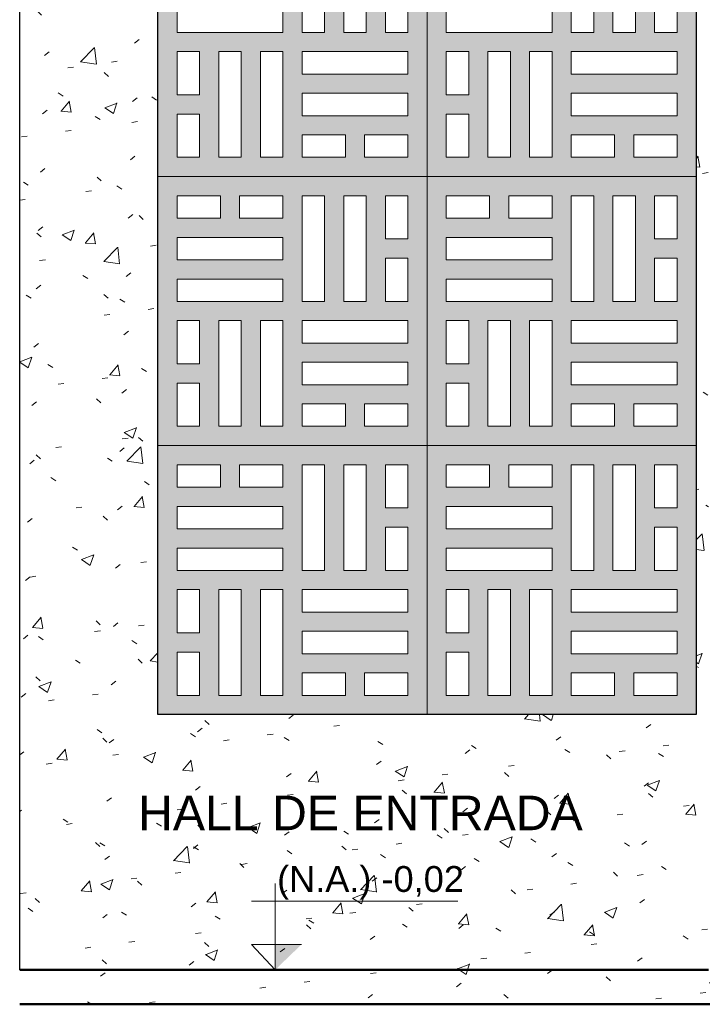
# Model space of a CAD drawing. Header units: metres. Extents: x 0.1 to 25.2, y -18.2 to 9.4.
# Tile 6 of 10: x 20.3 to 21.3, y -0.1 to 1.4. Entities that reach past the tile are written whole.
import ezdxf

# ---------------------------------------------------------------- set-up
doc = ezdxf.new("R2010")
doc.units = ezdxf.units.M
doc.layers.add('A-DETL', color=7, linetype='Continuous', lineweight=5, true_color=0x00a600)
for name, color, linetype, lineweight in [('A-FLOR', 7, 'Continuous', 5), ('A-FLOR-PATT', 7, 'Continuous', 5), ('A-WALL-PATT', 7, 'Continuous', 5), ('G-ANNO-DIMS', 7, 'Continuous', 9), ('G-ANNO-TEXT', 7, 'Continuous', 9), ('I-WALL', 7, 'Continuous', 5), ('Q-CASE', 7, 'Continuous', 5)]:
    doc.layers.add(name, color=color, linetype=linetype, lineweight=lineweight)
doc.styles.add('Arial_2', font='arial.ttf', dxfattribs={"height": 0.05})
doc.styles.add('Arial_3', font='arial.ttf', dxfattribs={"height": 0.0375})

# ---------------------------------------------------------------- blocks, each defined once
blk = doc.blocks.new('COBOGÓ-TACO-CHINÊS9 - COBOGÓ-TACO-CHINÊS-1851104-1b')
at = {"layer": 'Q-CASE', "true_color": 0xd2d2d2}
h = blk.add_hatch(color=254, dxfattribs=at)
h.paths.add_polyline_path([(15.295, 0.35), (15.295, 0.74), (14.905, 0.74), (14.905, 0.35), (15.2672, 0.35)])
h.paths.add_polyline_path([(15.2672, 0.3779), (15.2045, 0.3779), (15.2045, 0.4104), (15.2672, 0.4104)])
h.paths.add_polyline_path([(15.0536, 0.3779), (15.0536, 0.5311), (15.0861, 0.5311), (15.0861, 0.3779)])
h.paths.add_polyline_path([(15.1766, 0.3779), (15.114, 0.3779), (15.114, 0.4104), (15.1766, 0.4104), (15.1766, 0.3864)])
h.paths.add_polyline_path([(15.0258, 0.3779), (14.9933, 0.3779), (14.9933, 0.5311), (15.0258, 0.5311)])
h.paths.add_polyline_path([(14.9329, 0.3779), (14.9329, 0.4405), (14.9654, 0.4405), (14.9654, 0.3779)])
h.paths.add_polyline_path([(15.114, 0.4382), (15.114, 0.4707), (15.2672, 0.4707), (15.2672, 0.4382), (15.1465, 0.4382)])
h.paths.add_polyline_path([(14.9329, 0.4684), (14.9329, 0.5311), (14.9654, 0.5311), (14.9654, 0.4684), (14.9415, 0.4684)])
h.paths.add_polyline_path([(15.2672, 0.4986), (15.114, 0.4986), (15.114, 0.5311), (15.2672, 0.5311)])
h.paths.add_polyline_path([(15.0198, 0.5589), (14.9329, 0.5589), (14.9329, 0.5914), (15.0861, 0.5914), (15.0861, 0.5589), (15.0258, 0.5589)])
h.paths.add_polyline_path([(15.2548, 0.5589), (15.2347, 0.5589), (15.2347, 0.6216), (15.2672, 0.6216), (15.2672, 0.5589), (15.2629, 0.5589)])
h.paths.add_polyline_path([(15.1743, 0.5589), (15.1743, 0.7121), (15.2068, 0.7121), (15.2068, 0.5589)])
h.paths.add_polyline_path([(15.114, 0.5589), (15.114, 0.7121), (15.1465, 0.7121), (15.1465, 0.5589)])
h.paths.add_polyline_path([(14.9329, 0.6193), (14.9329, 0.6518), (15.0861, 0.6518), (15.0861, 0.6193), (15.0198, 0.6193)])
h.paths.add_polyline_path([(15.2548, 0.6495), (15.2347, 0.6495), (15.2347, 0.7121), (15.2672, 0.7121), (15.2672, 0.6495)])
h.paths.add_polyline_path([(14.9611, 0.6796), (14.9329, 0.6796), (14.9329, 0.7121), (14.9956, 0.7121), (14.9956, 0.6796)])
h.paths.add_polyline_path([(15.0583, 0.6796), (15.0234, 0.6796), (15.0234, 0.7121), (15.0861, 0.7121), (15.0861, 0.6796)])
at = {"layer": 'Q-CASE'}
for p, q in [((15.295, 0.74), (14.905, 0.74)), ((14.905, 0.74), (14.905, 0.35)), ((14.9329, 0.7121), (14.9956, 0.7121)), ((14.9329, 0.6796), (14.9329, 0.7121)), ((14.9956, 0.7121), (14.9956, 0.6796)), ((15.0234, 0.7121), (15.0861, 0.7121)), ((15.0234, 0.6796), (15.0234, 0.7121)), ((15.0861, 0.7121), (15.0861, 0.6796)), ((15.114, 0.7121), (15.1465, 0.7121)), ((15.114, 0.5589), (15.114, 0.7121)), ((15.1465, 0.7121), (15.1465, 0.5589)), ((15.1743, 0.7121), (15.2068, 0.7121)), ((15.1743, 0.5589), (15.1743, 0.7121)), ((15.2068, 0.7121), (15.2068, 0.5589)), ((15.2347, 0.6495), (15.2347, 0.7121)), ((15.2347, 0.7121), (15.2672, 0.7121)), ((15.2672, 0.7121), (15.2672, 0.6495)), ((14.9956, 0.6796), (14.9329, 0.6796)), ((15.0861, 0.6796), (15.0234, 0.6796)), ((14.9329, 0.6518), (15.0861, 0.6518)), ((14.9329, 0.6193), (14.9329, 0.6518)), ((15.0861, 0.6518), (15.0861, 0.6193)), ((15.2672, 0.6495), (15.2347, 0.6495)), ((15.0861, 0.6193), (14.9329, 0.6193)), ((15.2347, 0.6216), (15.2672, 0.6216)), ((15.2347, 0.5589), (15.2347, 0.6216)), ((15.2672, 0.6216), (15.2672, 0.5589)), ((14.9329, 0.5914), (15.0861, 0.5914)), ((14.9329, 0.5589), (14.9329, 0.5914)), ((15.0861, 0.5914), (15.0861, 0.5589)), ((15.0861, 0.5589), (14.9329, 0.5589)), ((15.1465, 0.5589), (15.114, 0.5589)), ((15.2068, 0.5589), (15.1743, 0.5589)), ((15.2672, 0.5589), (15.2347, 0.5589)), ((14.9329, 0.4684), (14.9329, 0.5311)), ((14.9329, 0.5311), (14.9654, 0.5311)), ((14.9654, 0.5311), (14.9654, 0.4684)), ((14.9933, 0.5311), (15.0258, 0.5311)), ((14.9933, 0.3779), (14.9933, 0.5311)), ((15.0258, 0.5311), (15.0258, 0.3779)), ((15.0536, 0.5311), (15.0861, 0.5311)), ((15.0536, 0.3779), (15.0536, 0.5311)), ((15.0861, 0.5311), (15.0861, 0.3779)), ((15.114, 0.5311), (15.2672, 0.5311)), ((15.114, 0.4986), (15.114, 0.5311)), ((15.2672, 0.5311), (15.2672, 0.4986)), ((15.2672, 0.4986), (15.114, 0.4986)), ((14.9654, 0.4684), (14.9329, 0.4684)), ((15.114, 0.4707), (15.2672, 0.4707)), ((15.114, 0.4382), (15.114, 0.4707)), ((15.2672, 0.4707), (15.2672, 0.4382)), ((14.9329, 0.4405), (14.9654, 0.4405)), ((14.9329, 0.3779), (14.9329, 0.4405)), ((14.9654, 0.4405), (14.9654, 0.3779)), ((15.2672, 0.4382), (15.114, 0.4382)), ((15.114, 0.4104), (15.1766, 0.4104)), ((15.114, 0.3779), (15.114, 0.4104)), ((15.1766, 0.4104), (15.1766, 0.3779)), ((15.2045, 0.4104), (15.2672, 0.4104)), ((15.2045, 0.3779), (15.2045, 0.4104)), ((15.2672, 0.4104), (15.2672, 0.3779)), ((14.9654, 0.3779), (14.9329, 0.3779)), ((15.0258, 0.3779), (14.9933, 0.3779)), ((15.0861, 0.3779), (15.0536, 0.3779)), ((15.1766, 0.3779), (15.114, 0.3779)), ((15.2672, 0.3779), (15.2045, 0.3779))]:
    blk.add_line(p, q, dxfattribs=at)
blk = doc.blocks.new('COBOGÓ-TACO-CHINÊS1 - COBOGÓ-TACO-CHINÊS-1852165-1b')
at = {"layer": 'Q-CASE', "true_color": 0xd2d2d2}
h = blk.add_hatch(color=254, dxfattribs=at)
h.paths.add_polyline_path([(14.515, 0.35), (14.905, 0.35), (14.905, 0.74), (14.515, 0.74), (14.515, 0.3779)])
h.paths.add_polyline_path([(14.7848, 0.3779), (14.724, 0.3779), (14.724, 0.4104), (14.7866, 0.4104), (14.7866, 0.3779)])
h.paths.add_polyline_path([(14.5754, 0.3779), (14.5429, 0.3779), (14.5429, 0.4405), (14.5754, 0.4405)])
h.paths.add_polyline_path([(14.8772, 0.3779), (14.8145, 0.3779), (14.8145, 0.4104), (14.8772, 0.4104)])
h.paths.add_polyline_path([(14.6033, 0.3779), (14.6033, 0.5311), (14.6358, 0.5311), (14.6358, 0.3779)])
h.paths.add_polyline_path([(14.6636, 0.3779), (14.6636, 0.5311), (14.6961, 0.5311), (14.6961, 0.3779)])
h.paths.add_polyline_path([(14.8772, 0.4382), (14.724, 0.4382), (14.724, 0.4707), (14.8772, 0.4707)])
h.paths.add_polyline_path([(14.5754, 0.4684), (14.5429, 0.4684), (14.5429, 0.5311), (14.5754, 0.5311), (14.5754, 0.5032)])
h.paths.add_polyline_path([(14.7848, 0.4986), (14.724, 0.4986), (14.724, 0.5311), (14.8772, 0.5311), (14.8772, 0.4986)])
h.paths.add_polyline_path([(14.6033, 0.5589), (14.5429, 0.5589), (14.5429, 0.5914), (14.6961, 0.5914), (14.6961, 0.5589), (14.6358, 0.5589)])
h.paths.add_polyline_path([(14.724, 0.5589), (14.724, 0.7121), (14.7565, 0.7121), (14.7565, 0.5589), (14.7504, 0.5589)])
h.paths.add_polyline_path([(14.8168, 0.5589), (14.7843, 0.5589), (14.7843, 0.7121), (14.8168, 0.7121), (14.8168, 0.5924)])
h.paths.add_polyline_path([(14.8447, 0.5589), (14.8447, 0.6216), (14.8772, 0.6216), (14.8772, 0.5589), (14.8729, 0.5589)])
h.paths.add_polyline_path([(14.5429, 0.6193), (14.5429, 0.6518), (14.6961, 0.6518), (14.6961, 0.6193), (14.5498, 0.6193)])
h.paths.add_polyline_path([(14.8447, 0.6495), (14.8447, 0.7121), (14.8772, 0.7121), (14.8772, 0.6495), (14.859, 0.6495)])
h.paths.add_polyline_path([(14.6683, 0.6796), (14.6334, 0.6796), (14.6334, 0.7121), (14.6961, 0.7121), (14.6961, 0.6796)])
h.paths.add_polyline_path([(14.5429, 0.6796), (14.5429, 0.7121), (14.6056, 0.7121), (14.6056, 0.6796), (14.5498, 0.6796)])
at = {"layer": 'Q-CASE'}
for p, q in [((14.905, 0.74), (14.515, 0.74)), ((14.905, 0.35), (14.905, 0.74)), ((14.5429, 0.7121), (14.6056, 0.7121)), ((14.5429, 0.6796), (14.5429, 0.7121)), ((14.6056, 0.7121), (14.6056, 0.6796)), ((14.6334, 0.7121), (14.6961, 0.7121)), ((14.6334, 0.6796), (14.6334, 0.7121)), ((14.6961, 0.7121), (14.6961, 0.6796)), ((14.724, 0.7121), (14.7565, 0.7121)), ((14.724, 0.5589), (14.724, 0.7121)), ((14.7565, 0.7121), (14.7565, 0.5589)), ((14.7843, 0.7121), (14.8168, 0.7121)), ((14.7843, 0.5589), (14.7843, 0.7121)), ((14.8168, 0.7121), (14.8168, 0.5589)), ((14.8447, 0.6495), (14.8447, 0.7121)), ((14.8447, 0.7121), (14.8772, 0.7121)), ((14.8772, 0.7121), (14.8772, 0.6495)), ((14.6056, 0.6796), (14.5429, 0.6796)), ((14.6961, 0.6796), (14.6334, 0.6796)), ((14.5429, 0.6518), (14.6961, 0.6518)), ((14.5429, 0.6193), (14.5429, 0.6518)), ((14.6961, 0.6518), (14.6961, 0.6193)), ((14.8772, 0.6495), (14.8447, 0.6495)), ((14.6961, 0.6193), (14.5429, 0.6193)), ((14.8447, 0.6216), (14.8772, 0.6216)), ((14.8447, 0.5589), (14.8447, 0.6216)), ((14.8772, 0.6216), (14.8772, 0.5589)), ((14.5429, 0.5914), (14.6961, 0.5914)), ((14.5429, 0.5589), (14.5429, 0.5914)), ((14.6961, 0.5914), (14.6961, 0.5589)), ((14.6961, 0.5589), (14.5429, 0.5589)), ((14.7565, 0.5589), (14.724, 0.5589)), ((14.8168, 0.5589), (14.7843, 0.5589)), ((14.8772, 0.5589), (14.8447, 0.5589)), ((14.5429, 0.4684), (14.5429, 0.5311)), ((14.5429, 0.5311), (14.5754, 0.5311)), ((14.5754, 0.5311), (14.5754, 0.4684)), ((14.6033, 0.5311), (14.6358, 0.5311)), ((14.6033, 0.3779), (14.6033, 0.5311)), ((14.6358, 0.5311), (14.6358, 0.3779)), ((14.6636, 0.5311), (14.6961, 0.5311)), ((14.6636, 0.3779), (14.6636, 0.5311)), ((14.6961, 0.5311), (14.6961, 0.3779)), ((14.724, 0.5311), (14.8772, 0.5311)), ((14.724, 0.4986), (14.724, 0.5311)), ((14.8772, 0.5311), (14.8772, 0.4986)), ((14.8772, 0.4986), (14.724, 0.4986)), ((14.5754, 0.4684), (14.5429, 0.4684)), ((14.724, 0.4707), (14.8772, 0.4707)), ((14.724, 0.4382), (14.724, 0.4707)), ((14.8772, 0.4707), (14.8772, 0.4382)), ((14.5429, 0.4405), (14.5754, 0.4405)), ((14.5429, 0.3779), (14.5429, 0.4405)), ((14.5754, 0.4405), (14.5754, 0.3779)), ((14.8772, 0.4382), (14.724, 0.4382)), ((14.724, 0.4104), (14.7866, 0.4104)), ((14.724, 0.3779), (14.724, 0.4104)), ((14.7866, 0.4104), (14.7866, 0.3779)), ((14.8145, 0.4104), (14.8772, 0.4104)), ((14.8145, 0.3779), (14.8145, 0.4104)), ((14.8772, 0.4104), (14.8772, 0.3779)), ((14.5754, 0.3779), (14.5429, 0.3779)), ((14.6358, 0.3779), (14.6033, 0.3779)), ((14.6961, 0.3779), (14.6636, 0.3779)), ((14.7866, 0.3779), (14.724, 0.3779)), ((14.8772, 0.3779), (14.8145, 0.3779))]:
    blk.add_line(p, q, dxfattribs=at)
blk = doc.blocks.new('COBOGÓ-TACO-CHINÊS2 - COBOGÓ-TACO-CHINÊS-1852355-1b')
at = {"layer": 'Q-CASE', "true_color": 0xd2d2d2}
h = blk.add_hatch(color=254, dxfattribs=at)
h.paths.add_polyline_path([(14.9611, 0.74), (15.295, 0.74), (15.295, 1.13), (14.905, 1.13), (14.905, 0.74)])
h.paths.add_polyline_path([(15.2672, 0.7679), (15.2045, 0.7679), (15.2045, 0.8004), (15.2672, 0.8004)])
h.paths.add_polyline_path([(14.9933, 0.7679), (14.9933, 0.9211), (15.0258, 0.9211), (15.0258, 0.7679), (15.0198, 0.7679)])
h.paths.add_polyline_path([(15.114, 0.7679), (15.114, 0.8004), (15.1766, 0.8004), (15.1766, 0.7679)])
h.paths.add_polyline_path([(15.0536, 0.7679), (15.0536, 0.9211), (15.0861, 0.9211), (15.0861, 0.7679)])
h.paths.add_polyline_path([(14.9329, 0.7679), (14.9329, 0.8305), (14.9654, 0.8305), (14.9654, 0.7679)])
h.paths.add_polyline_path([(15.114, 0.8282), (15.114, 0.8607), (15.2672, 0.8607), (15.2672, 0.8282), (15.2548, 0.8282)])
h.paths.add_polyline_path([(14.953, 0.8584), (14.9329, 0.8584), (14.9329, 0.9211), (14.9654, 0.9211), (14.9654, 0.8584)])
h.paths.add_polyline_path([(15.2548, 0.8886), (15.114, 0.8886), (15.114, 0.9211), (15.2672, 0.9211), (15.2672, 0.8886)])
h.paths.add_polyline_path([(15.2672, 0.9489), (15.2347, 0.9489), (15.2347, 1.0116), (15.2672, 1.0116)])
h.paths.add_polyline_path([(15.2068, 0.9489), (15.1743, 0.9489), (15.1743, 1.1021), (15.2068, 1.1021), (15.2068, 1.0893)])
h.paths.add_polyline_path([(15.0198, 0.9489), (14.9329, 0.9489), (14.9329, 0.9814), (15.0861, 0.9814), (15.0861, 0.9489)])
h.paths.add_polyline_path([(15.114, 0.9489), (15.114, 1.1021), (15.1465, 1.1021), (15.1465, 0.9489)])
h.paths.add_polyline_path([(15.0198, 1.0093), (14.9329, 1.0093), (14.9329, 1.0418), (15.0861, 1.0418), (15.0861, 1.0093)])
h.paths.add_polyline_path([(15.2347, 1.0395), (15.2347, 1.1021), (15.2672, 1.1021), (15.2672, 1.0395), (15.2548, 1.0395)])
h.paths.add_polyline_path([(14.9329, 1.0696), (14.9329, 1.1021), (14.9956, 1.1021), (14.9956, 1.0696)])
h.paths.add_polyline_path([(15.0861, 1.0696), (15.0234, 1.0696), (15.0234, 1.1021), (15.0861, 1.1021), (15.0861, 1.0893)])
at = {"layer": 'Q-CASE'}
for p, q in [((15.295, 1.13), (14.905, 1.13)), ((14.905, 1.13), (14.905, 0.74)), ((14.9329, 1.1021), (14.9956, 1.1021)), ((14.9329, 1.0696), (14.9329, 1.1021)), ((14.9956, 1.1021), (14.9956, 1.0696)), ((15.0234, 1.1021), (15.0861, 1.1021)), ((15.0234, 1.0696), (15.0234, 1.1021)), ((15.0861, 1.1021), (15.0861, 1.0696)), ((15.114, 1.1021), (15.1465, 1.1021)), ((15.114, 0.9489), (15.114, 1.1021)), ((15.1465, 1.1021), (15.1465, 0.9489)), ((15.1743, 1.1021), (15.2068, 1.1021)), ((15.1743, 0.9489), (15.1743, 1.1021)), ((15.2068, 1.1021), (15.2068, 0.9489)), ((15.2347, 1.0395), (15.2347, 1.1021)), ((15.2347, 1.1021), (15.2672, 1.1021)), ((15.2672, 1.1021), (15.2672, 1.0395)), ((14.9956, 1.0696), (14.9329, 1.0696)), ((15.0861, 1.0696), (15.0234, 1.0696)), ((14.9329, 1.0418), (15.0861, 1.0418)), ((14.9329, 1.0093), (14.9329, 1.0418)), ((15.0861, 1.0418), (15.0861, 1.0093)), ((15.2672, 1.0395), (15.2347, 1.0395)), ((15.0861, 1.0093), (14.9329, 1.0093)), ((15.2347, 1.0116), (15.2672, 1.0116)), ((15.2347, 0.9489), (15.2347, 1.0116)), ((15.2672, 1.0116), (15.2672, 0.9489)), ((14.9329, 0.9814), (15.0861, 0.9814)), ((14.9329, 0.9489), (14.9329, 0.9814)), ((15.0861, 0.9814), (15.0861, 0.9489)), ((15.0861, 0.9489), (14.9329, 0.9489)), ((15.1465, 0.9489), (15.114, 0.9489)), ((15.2068, 0.9489), (15.1743, 0.9489)), ((15.2672, 0.9489), (15.2347, 0.9489)), ((14.9329, 0.8584), (14.9329, 0.9211)), ((14.9329, 0.9211), (14.9654, 0.9211)), ((14.9654, 0.9211), (14.9654, 0.8584)), ((14.9933, 0.9211), (15.0258, 0.9211)), ((14.9933, 0.7679), (14.9933, 0.9211)), ((15.0258, 0.9211), (15.0258, 0.7679)), ((15.0536, 0.9211), (15.0861, 0.9211)), ((15.0536, 0.7679), (15.0536, 0.9211)), ((15.0861, 0.9211), (15.0861, 0.7679)), ((15.114, 0.9211), (15.2672, 0.9211)), ((15.114, 0.8886), (15.114, 0.9211)), ((15.2672, 0.9211), (15.2672, 0.8886)), ((15.2672, 0.8886), (15.114, 0.8886)), ((14.9654, 0.8584), (14.9329, 0.8584)), ((15.114, 0.8607), (15.2672, 0.8607)), ((15.114, 0.8282), (15.114, 0.8607)), ((15.2672, 0.8607), (15.2672, 0.8282)), ((14.9329, 0.8305), (14.9654, 0.8305)), ((14.9329, 0.7679), (14.9329, 0.8305)), ((14.9654, 0.8305), (14.9654, 0.7679)), ((15.2672, 0.8282), (15.114, 0.8282)), ((15.114, 0.8004), (15.1766, 0.8004)), ((15.114, 0.7679), (15.114, 0.8004)), ((15.1766, 0.8004), (15.1766, 0.7679)), ((15.2045, 0.8004), (15.2672, 0.8004)), ((15.2045, 0.7679), (15.2045, 0.8004)), ((15.2672, 0.8004), (15.2672, 0.7679)), ((14.9654, 0.7679), (14.9329, 0.7679)), ((15.0258, 0.7679), (14.9933, 0.7679)), ((15.0861, 0.7679), (15.0536, 0.7679)), ((15.1766, 0.7679), (15.114, 0.7679)), ((15.2672, 0.7679), (15.2045, 0.7679)), ((14.905, 0.74), (15.295, 0.74))]:
    blk.add_line(p, q, dxfattribs=at)
blk = doc.blocks.new('COBOGÓ-TACO-CHINÊS3 - COBOGÓ-TACO-CHINÊS-1852432-1b')
at = {"layer": 'Q-CASE', "true_color": 0xd2d2d2}
h = blk.add_hatch(color=254, dxfattribs=at)
h.paths.add_polyline_path([(14.515, 0.74), (14.905, 0.74), (14.905, 1.13), (14.515, 1.13), (14.515, 0.7679)])
h.paths.add_polyline_path([(14.6636, 0.7679), (14.6636, 0.9211), (14.6961, 0.9211), (14.6961, 0.7679)])
h.paths.add_polyline_path([(14.6358, 0.7679), (14.6033, 0.7679), (14.6033, 0.9211), (14.6358, 0.9211)])
h.paths.add_polyline_path([(14.5429, 0.7679), (14.5429, 0.8305), (14.5754, 0.8305), (14.5754, 0.7679), (14.5498, 0.7679)])
h.paths.add_polyline_path([(14.724, 0.7679), (14.724, 0.8004), (14.7866, 0.8004), (14.7866, 0.7679), (14.7848, 0.7679)])
h.paths.add_polyline_path([(14.8772, 0.7679), (14.8145, 0.7679), (14.8145, 0.8004), (14.8772, 0.8004)])
h.paths.add_polyline_path([(14.7848, 0.8282), (14.724, 0.8282), (14.724, 0.8607), (14.8772, 0.8607), (14.8772, 0.8282)])
h.paths.add_polyline_path([(14.5498, 0.8584), (14.5429, 0.8584), (14.5429, 0.9211), (14.5754, 0.9211), (14.5754, 0.8584), (14.563, 0.8584)])
h.paths.add_polyline_path([(14.7848, 0.8886), (14.724, 0.8886), (14.724, 0.9211), (14.8772, 0.9211), (14.8772, 0.8886)])
h.paths.add_polyline_path([(14.724, 0.9489), (14.724, 1.1021), (14.7565, 1.1021), (14.7565, 0.9489)])
h.paths.add_polyline_path([(14.8447, 0.9489), (14.8447, 1.0116), (14.8772, 1.0116), (14.8772, 0.9489)])
h.paths.add_polyline_path([(14.8168, 0.9489), (14.7843, 0.9489), (14.7843, 1.1021), (14.8168, 1.1021), (14.8168, 1.0893)])
h.paths.add_polyline_path([(14.6961, 0.9489), (14.5429, 0.9489), (14.5429, 0.9814), (14.6961, 0.9814)])
h.paths.add_polyline_path([(14.5498, 1.0093), (14.5429, 1.0093), (14.5429, 1.0418), (14.6961, 1.0418), (14.6961, 1.0093)])
h.paths.add_polyline_path([(14.8447, 1.0395), (14.8447, 1.1021), (14.8772, 1.1021), (14.8772, 1.0395)])
h.paths.add_polyline_path([(14.6961, 1.0696), (14.6334, 1.0696), (14.6334, 1.1021), (14.6961, 1.1021), (14.6961, 1.0893)])
h.paths.add_polyline_path([(14.5498, 1.0696), (14.5429, 1.0696), (14.5429, 1.1021), (14.6056, 1.1021), (14.6056, 1.0696)])
at = {"layer": 'Q-CASE'}
for p, q in [((14.905, 1.13), (14.515, 1.13)), ((14.905, 0.74), (14.905, 1.13)), ((14.5429, 1.1021), (14.6056, 1.1021)), ((14.5429, 1.0696), (14.5429, 1.1021)), ((14.6056, 1.1021), (14.6056, 1.0696)), ((14.6334, 1.1021), (14.6961, 1.1021)), ((14.6334, 1.0696), (14.6334, 1.1021)), ((14.6961, 1.1021), (14.6961, 1.0696)), ((14.724, 1.1021), (14.7565, 1.1021)), ((14.724, 0.9489), (14.724, 1.1021)), ((14.7565, 1.1021), (14.7565, 0.9489)), ((14.7843, 1.1021), (14.8168, 1.1021)), ((14.7843, 0.9489), (14.7843, 1.1021)), ((14.8168, 1.1021), (14.8168, 0.9489)), ((14.8447, 1.0395), (14.8447, 1.1021)), ((14.8447, 1.1021), (14.8772, 1.1021)), ((14.8772, 1.1021), (14.8772, 1.0395)), ((14.6056, 1.0696), (14.5429, 1.0696)), ((14.6961, 1.0696), (14.6334, 1.0696)), ((14.5429, 1.0418), (14.6961, 1.0418)), ((14.5429, 1.0093), (14.5429, 1.0418)), ((14.6961, 1.0418), (14.6961, 1.0093)), ((14.8772, 1.0395), (14.8447, 1.0395)), ((14.6961, 1.0093), (14.5429, 1.0093)), ((14.8447, 1.0116), (14.8772, 1.0116)), ((14.8447, 0.9489), (14.8447, 1.0116)), ((14.8772, 1.0116), (14.8772, 0.9489)), ((14.5429, 0.9814), (14.6961, 0.9814)), ((14.5429, 0.9489), (14.5429, 0.9814)), ((14.6961, 0.9814), (14.6961, 0.9489)), ((14.6961, 0.9489), (14.5429, 0.9489)), ((14.7565, 0.9489), (14.724, 0.9489)), ((14.8168, 0.9489), (14.7843, 0.9489)), ((14.8772, 0.9489), (14.8447, 0.9489)), ((14.5429, 0.8584), (14.5429, 0.9211)), ((14.5429, 0.9211), (14.5754, 0.9211)), ((14.5754, 0.9211), (14.5754, 0.8584)), ((14.6033, 0.9211), (14.6358, 0.9211)), ((14.6033, 0.7679), (14.6033, 0.9211)), ((14.6358, 0.9211), (14.6358, 0.7679)), ((14.6636, 0.9211), (14.6961, 0.9211)), ((14.6636, 0.7679), (14.6636, 0.9211)), ((14.6961, 0.9211), (14.6961, 0.7679)), ((14.724, 0.9211), (14.8772, 0.9211)), ((14.724, 0.8886), (14.724, 0.9211)), ((14.8772, 0.9211), (14.8772, 0.8886)), ((14.8772, 0.8886), (14.724, 0.8886)), ((14.5754, 0.8584), (14.5429, 0.8584)), ((14.724, 0.8607), (14.8772, 0.8607)), ((14.724, 0.8282), (14.724, 0.8607)), ((14.8772, 0.8607), (14.8772, 0.8282)), ((14.5429, 0.8305), (14.5754, 0.8305)), ((14.5429, 0.7679), (14.5429, 0.8305)), ((14.5754, 0.8305), (14.5754, 0.7679)), ((14.8772, 0.8282), (14.724, 0.8282)), ((14.724, 0.8004), (14.7866, 0.8004)), ((14.724, 0.7679), (14.724, 0.8004)), ((14.7866, 0.8004), (14.7866, 0.7679)), ((14.8145, 0.8004), (14.8772, 0.8004)), ((14.8145, 0.7679), (14.8145, 0.8004)), ((14.8772, 0.8004), (14.8772, 0.7679)), ((14.5754, 0.7679), (14.5429, 0.7679)), ((14.6358, 0.7679), (14.6033, 0.7679)), ((14.6961, 0.7679), (14.6636, 0.7679)), ((14.7866, 0.7679), (14.724, 0.7679)), ((14.8772, 0.7679), (14.8145, 0.7679)), ((14.515, 0.74), (14.905, 0.74))]:
    blk.add_line(p, q, dxfattribs=at)
blk = doc.blocks.new('COBOGÓ-TACO-CHINÊS4 - COBOGÓ-TACO-CHINÊS-1852517-1b')
at = {"layer": 'Q-CASE', "true_color": 0xd2d2d2}
h = blk.add_hatch(color=254, dxfattribs=at)
h.paths.add_polyline_path([(15.2672, 1.13), (15.295, 1.13), (15.295, 1.52), (14.905, 1.52), (14.905, 1.13), (15.2548, 1.13)])
h.paths.add_polyline_path([(14.9329, 1.1579), (14.9329, 1.2205), (14.9654, 1.2205), (14.9654, 1.1579), (14.9533, 1.1579)])
h.paths.add_polyline_path([(15.2672, 1.1579), (15.2045, 1.1579), (15.2045, 1.1904), (15.2672, 1.1904)])
h.paths.add_polyline_path([(14.9933, 1.1579), (14.9933, 1.3111), (15.0258, 1.3111), (15.0258, 1.1579), (15.0198, 1.1579)])
h.paths.add_polyline_path([(15.0861, 1.1579), (15.0536, 1.1579), (15.0536, 1.3111), (15.0861, 1.3111), (15.0861, 1.1621)])
h.paths.add_polyline_path([(15.114, 1.1579), (15.114, 1.1904), (15.1766, 1.1904), (15.1766, 1.1579)])
h.paths.add_polyline_path([(15.114, 1.2182), (15.114, 1.2507), (15.2672, 1.2507), (15.2672, 1.2182), (15.2548, 1.2182)])
h.paths.add_polyline_path([(14.9329, 1.2484), (14.9329, 1.3111), (14.9654, 1.3111), (14.9654, 1.2484), (14.9415, 1.2484)])
h.paths.add_polyline_path([(15.1465, 1.2786), (15.114, 1.2786), (15.114, 1.3111), (15.2672, 1.3111), (15.2672, 1.2786), (15.1743, 1.2786)])
h.paths.add_polyline_path([(15.1465, 1.3389), (15.114, 1.3389), (15.114, 1.4921), (15.1465, 1.4921), (15.1465, 1.3714)])
h.paths.add_polyline_path([(15.1743, 1.3389), (15.1743, 1.4921), (15.2068, 1.4921), (15.2068, 1.3389)])
h.paths.add_polyline_path([(15.0861, 1.3389), (14.9329, 1.3389), (14.9329, 1.3714), (15.0861, 1.3714)])
h.paths.add_polyline_path([(15.2548, 1.3389), (15.2347, 1.3389), (15.2347, 1.4016), (15.2672, 1.4016), (15.2672, 1.3389), (15.2629, 1.3389)])
h.paths.add_polyline_path([(14.9329, 1.3993), (14.9329, 1.4318), (15.0861, 1.4318), (15.0861, 1.3993), (15.0198, 1.3993)])
h.paths.add_polyline_path([(15.2672, 1.4295), (15.2347, 1.4295), (15.2347, 1.4921), (15.2672, 1.4921)])
h.paths.add_polyline_path([(15.0583, 1.4596), (15.0234, 1.4596), (15.0234, 1.4921), (15.0861, 1.4921), (15.0861, 1.4596)])
h.paths.add_polyline_path([(14.9329, 1.4596), (14.9329, 1.4921), (14.9956, 1.4921), (14.9956, 1.4596)])
at = {"layer": 'Q-CASE'}
for p, q in [((15.295, 1.52), (14.905, 1.52)), ((14.905, 1.52), (14.905, 1.13)), ((14.9329, 1.4921), (14.9956, 1.4921)), ((14.9329, 1.4596), (14.9329, 1.4921)), ((14.9956, 1.4921), (14.9956, 1.4596)), ((15.0234, 1.4921), (15.0861, 1.4921)), ((15.0234, 1.4596), (15.0234, 1.4921)), ((15.0861, 1.4921), (15.0861, 1.4596)), ((15.114, 1.4921), (15.1465, 1.4921)), ((15.114, 1.3389), (15.114, 1.4921)), ((15.1465, 1.4921), (15.1465, 1.3389)), ((15.1743, 1.4921), (15.2068, 1.4921)), ((15.1743, 1.3389), (15.1743, 1.4921)), ((15.2068, 1.4921), (15.2068, 1.3389)), ((15.2347, 1.4295), (15.2347, 1.4921)), ((15.2347, 1.4921), (15.2672, 1.4921)), ((15.2672, 1.4921), (15.2672, 1.4295)), ((14.9956, 1.4596), (14.9329, 1.4596)), ((15.0861, 1.4596), (15.0234, 1.4596)), ((14.9329, 1.4318), (15.0861, 1.4318)), ((14.9329, 1.3993), (14.9329, 1.4318)), ((15.0861, 1.4318), (15.0861, 1.3993)), ((15.2672, 1.4295), (15.2347, 1.4295)), ((15.0861, 1.3993), (14.9329, 1.3993)), ((15.2347, 1.4016), (15.2672, 1.4016)), ((15.2347, 1.3389), (15.2347, 1.4016)), ((15.2672, 1.4016), (15.2672, 1.3389)), ((14.9329, 1.3714), (15.0861, 1.3714)), ((14.9329, 1.3389), (14.9329, 1.3714)), ((15.0861, 1.3714), (15.0861, 1.3389)), ((15.0861, 1.3389), (14.9329, 1.3389)), ((15.1465, 1.3389), (15.114, 1.3389)), ((15.2068, 1.3389), (15.1743, 1.3389)), ((15.2672, 1.3389), (15.2347, 1.3389)), ((14.9329, 1.2484), (14.9329, 1.3111)), ((14.9329, 1.3111), (14.9654, 1.3111)), ((14.9654, 1.3111), (14.9654, 1.2484)), ((14.9933, 1.3111), (15.0258, 1.3111)), ((14.9933, 1.1579), (14.9933, 1.3111)), ((15.0258, 1.3111), (15.0258, 1.1579)), ((15.0536, 1.3111), (15.0861, 1.3111)), ((15.0536, 1.1579), (15.0536, 1.3111)), ((15.0861, 1.3111), (15.0861, 1.1579)), ((15.114, 1.3111), (15.2672, 1.3111)), ((15.114, 1.2786), (15.114, 1.3111)), ((15.2672, 1.3111), (15.2672, 1.2786)), ((15.2672, 1.2786), (15.114, 1.2786)), ((14.9654, 1.2484), (14.9329, 1.2484)), ((15.114, 1.2507), (15.2672, 1.2507)), ((15.114, 1.2182), (15.114, 1.2507)), ((15.2672, 1.2507), (15.2672, 1.2182)), ((14.9329, 1.2205), (14.9654, 1.2205)), ((14.9329, 1.1579), (14.9329, 1.2205)), ((14.9654, 1.2205), (14.9654, 1.1579)), ((15.2672, 1.2182), (15.114, 1.2182)), ((15.114, 1.1904), (15.1766, 1.1904)), ((15.114, 1.1579), (15.114, 1.1904)), ((15.1766, 1.1904), (15.1766, 1.1579)), ((15.2045, 1.1904), (15.2672, 1.1904)), ((15.2045, 1.1579), (15.2045, 1.1904)), ((15.2672, 1.1904), (15.2672, 1.1579)), ((14.9654, 1.1579), (14.9329, 1.1579)), ((15.0258, 1.1579), (14.9933, 1.1579)), ((15.0861, 1.1579), (15.0536, 1.1579)), ((15.1766, 1.1579), (15.114, 1.1579)), ((15.2672, 1.1579), (15.2045, 1.1579)), ((14.905, 1.13), (15.295, 1.13))]:
    blk.add_line(p, q, dxfattribs=at)
blk = doc.blocks.new('COBOGÓ-TACO-CHINÊS5 - COBOGÓ-TACO-CHINÊS-1852594-1b')
at = {"layer": 'Q-CASE', "true_color": 0xd2d2d2}
h = blk.add_hatch(color=254, dxfattribs=at)
h.paths.add_polyline_path([(14.7848, 1.13), (14.905, 1.13), (14.905, 1.52), (14.515, 1.52), (14.515, 1.13), (14.5498, 1.13)])
h.paths.add_polyline_path([(14.6033, 1.1579), (14.6033, 1.3111), (14.6358, 1.3111), (14.6358, 1.1579)])
h.paths.add_polyline_path([(14.8772, 1.1579), (14.8145, 1.1579), (14.8145, 1.1904), (14.8772, 1.1904)])
h.paths.add_polyline_path([(14.5429, 1.1579), (14.5429, 1.2205), (14.5754, 1.2205), (14.5754, 1.1579), (14.5498, 1.1579)])
h.paths.add_polyline_path([(14.6636, 1.1579), (14.6636, 1.3111), (14.6961, 1.3111), (14.6961, 1.1579)])
h.paths.add_polyline_path([(14.7848, 1.1579), (14.724, 1.1579), (14.724, 1.1904), (14.7866, 1.1904), (14.7866, 1.1579)])
h.paths.add_polyline_path([(14.8772, 1.2182), (14.724, 1.2182), (14.724, 1.2507), (14.8772, 1.2507)])
h.paths.add_polyline_path([(14.563, 1.2484), (14.5429, 1.2484), (14.5429, 1.3111), (14.5754, 1.3111), (14.5754, 1.2484)])
h.paths.add_polyline_path([(14.724, 1.2786), (14.724, 1.3111), (14.8772, 1.3111), (14.8772, 1.2786), (14.7848, 1.2786)])
h.paths.add_polyline_path([(14.7848, 1.3389), (14.7843, 1.3389), (14.7843, 1.4921), (14.8168, 1.4921), (14.8168, 1.3389)])
h.paths.add_polyline_path([(14.7565, 1.3389), (14.724, 1.3389), (14.724, 1.4921), (14.7565, 1.4921), (14.7565, 1.4206)])
h.paths.add_polyline_path([(14.6636, 1.3389), (14.5429, 1.3389), (14.5429, 1.3714), (14.6961, 1.3714), (14.6961, 1.3389)])
h.paths.add_polyline_path([(14.8447, 1.3389), (14.8447, 1.4016), (14.8772, 1.4016), (14.8772, 1.3389), (14.8729, 1.3389)])
h.paths.add_polyline_path([(14.6961, 1.3993), (14.5429, 1.3993), (14.5429, 1.4318), (14.6961, 1.4318), (14.6961, 1.4206)])
h.paths.add_polyline_path([(14.8447, 1.4295), (14.8447, 1.4921), (14.8772, 1.4921), (14.8772, 1.4295)])
h.paths.add_polyline_path([(14.6961, 1.4596), (14.6334, 1.4596), (14.6334, 1.4921), (14.6961, 1.4921), (14.6961, 1.4774)])
h.paths.add_polyline_path([(14.6056, 1.4596), (14.5429, 1.4596), (14.5429, 1.4921), (14.6056, 1.4921)])
at = {"layer": 'Q-CASE'}
for p, q in [((14.905, 1.52), (14.515, 1.52)), ((14.905, 1.13), (14.905, 1.52)), ((14.5429, 1.4921), (14.6056, 1.4921)), ((14.5429, 1.4596), (14.5429, 1.4921)), ((14.6056, 1.4921), (14.6056, 1.4596)), ((14.6334, 1.4921), (14.6961, 1.4921)), ((14.6334, 1.4596), (14.6334, 1.4921)), ((14.6961, 1.4921), (14.6961, 1.4596)), ((14.724, 1.4921), (14.7565, 1.4921)), ((14.724, 1.3389), (14.724, 1.4921)), ((14.7565, 1.4921), (14.7565, 1.3389)), ((14.7843, 1.4921), (14.8168, 1.4921)), ((14.7843, 1.3389), (14.7843, 1.4921)), ((14.8168, 1.4921), (14.8168, 1.3389)), ((14.8447, 1.4295), (14.8447, 1.4921)), ((14.8447, 1.4921), (14.8772, 1.4921)), ((14.8772, 1.4921), (14.8772, 1.4295)), ((14.6056, 1.4596), (14.5429, 1.4596)), ((14.6961, 1.4596), (14.6334, 1.4596)), ((14.5429, 1.4318), (14.6961, 1.4318)), ((14.5429, 1.3993), (14.5429, 1.4318)), ((14.6961, 1.4318), (14.6961, 1.3993)), ((14.8772, 1.4295), (14.8447, 1.4295)), ((14.6961, 1.3993), (14.5429, 1.3993)), ((14.8447, 1.4016), (14.8772, 1.4016)), ((14.8447, 1.3389), (14.8447, 1.4016)), ((14.8772, 1.4016), (14.8772, 1.3389)), ((14.5429, 1.3714), (14.6961, 1.3714)), ((14.5429, 1.3389), (14.5429, 1.3714)), ((14.6961, 1.3714), (14.6961, 1.3389)), ((14.6961, 1.3389), (14.5429, 1.3389)), ((14.7565, 1.3389), (14.724, 1.3389)), ((14.8168, 1.3389), (14.7843, 1.3389)), ((14.8772, 1.3389), (14.8447, 1.3389)), ((14.5429, 1.2484), (14.5429, 1.3111)), ((14.5429, 1.3111), (14.5754, 1.3111)), ((14.5754, 1.3111), (14.5754, 1.2484)), ((14.6033, 1.3111), (14.6358, 1.3111)), ((14.6033, 1.1579), (14.6033, 1.3111)), ((14.6358, 1.3111), (14.6358, 1.1579)), ((14.6636, 1.3111), (14.6961, 1.3111)), ((14.6636, 1.1579), (14.6636, 1.3111)), ((14.6961, 1.3111), (14.6961, 1.1579)), ((14.724, 1.3111), (14.8772, 1.3111)), ((14.724, 1.2786), (14.724, 1.3111)), ((14.8772, 1.3111), (14.8772, 1.2786)), ((14.8772, 1.2786), (14.724, 1.2786)), ((14.5754, 1.2484), (14.5429, 1.2484)), ((14.724, 1.2507), (14.8772, 1.2507)), ((14.724, 1.2182), (14.724, 1.2507)), ((14.8772, 1.2507), (14.8772, 1.2182)), ((14.5429, 1.2205), (14.5754, 1.2205)), ((14.5429, 1.1579), (14.5429, 1.2205)), ((14.5754, 1.2205), (14.5754, 1.1579)), ((14.8772, 1.2182), (14.724, 1.2182)), ((14.724, 1.1904), (14.7866, 1.1904)), ((14.724, 1.1579), (14.724, 1.1904)), ((14.7866, 1.1904), (14.7866, 1.1579)), ((14.8145, 1.1904), (14.8772, 1.1904)), ((14.8145, 1.1579), (14.8145, 1.1904)), ((14.8772, 1.1904), (14.8772, 1.1579)), ((14.5754, 1.1579), (14.5429, 1.1579)), ((14.6358, 1.1579), (14.6033, 1.1579)), ((14.6961, 1.1579), (14.6636, 1.1579)), ((14.7866, 1.1579), (14.724, 1.1579)), ((14.8772, 1.1579), (14.8145, 1.1579)), ((14.515, 1.13), (14.905, 1.13))]:
    blk.add_line(p, q, dxfattribs=at)
blk = doc.blocks.new('Elevações de ponto - Cota de elevação - corte _N_O e N_A_-1979376-1b')
at = {"layer": 'G-ANNO-DIMS'}
blk.add_hatch(color=256, dxfattribs=at).paths.add_polyline_path([(16.8382, 0.0368), (16.8, 0), (16.8, 0.0368)])
for p, q in [((16.8, 0), (16.8, 0.125)), ((16.7657, 0.0993), (17.0646, 0.0993)), ((16.8, 0), (16.7657, 0.0368)), ((16.7657, 0.0368), (16.8382, 0.0368)), ((16.8, 0.0368), (16.7657, 0.0368)), ((16.7657, 0.0368), (16.8, 0)), ((16.8, 0), (16.8, 0.0368))]:
    blk.add_line(p, q, dxfattribs=at)

msp = doc.modelspace()

# ---------------------------------------------------------------- hatches: boundary and pattern name
at = {"layer": 'A-FLOR-PATT', "true_color": 0x787878}
h = msp.add_hatch(dxfattribs=at)
h.set_pattern_fill('FP_10', color=8, style=0, pattern_type=2)
h.set_pattern_definition([(50, (6.40101, 0), (0.1821895, -0.015938), [0.01905, -0.20955]), (355, (6.40101, 0), (-0.0352423, 0.1910586), [0.01524, -0.16764]), (100.451, (6.41619, -0.00133), (0.146942, 0.1751196), [0.01619, -0.17809]), (46.184, (6.401, 0.0508), (0.2710768, -0.0420454), [0.02857, -0.31432]), (96.636, (6.4236, 0.0473), (0.237407, 0.2474328), [0.02429, -0.26714]), (351.184, (6.401, 0.0508), (0.237406, 0.247428), [0.02286, -0.25146]), (21, (6.42641, 0.0381), (0.1516197, -0.1022669), [0.01905, -0.20955]), (326, (6.42641, 0.0381), (0.0618035, 0.1841894), [0.01524, -0.16764]), (71.451, (6.43904, 0.02958), (0.213418, 0.0819242), [0.01619, -0.17809]), (37.5, (6.40101, 0), (0.00308637, 0.08455105), [0.00838, -0.15723, 0.00838, -0.1618, -0.16827]), (37.5, (6.40101, 0), (0.00308637, 0.08455105), [-0.33579, 0.00838, -0.15989]), (7.5, (6.40101, 0), (0.06681573, 0.10017824), [0.00838, -0.08865, 0.00838, -0.15342, -0.06414]), (7.5, (6.40101, 0), (0.06681573, 0.10017824), [-0.25883, 0.00838, -0.05575]), (327.5, (6.34437, 0), (0.13558658, -0.0057276), [0.00838, -0.05512, 0.00838, -0.18974, -0.26289]), (327.5, (6.34437, 0), (0.13558658, -0.0057276), [-0.26162, 0.00838, -0.25451]), (317.5, (6.31897, 0), (0.1481253, 0.0254287), [0.00838, -0.07417, 0.00838, -0.12319, -0.18669]), (317.5, (6.31897, 0), (0.1481253, 0.0254287), [-0.21412, 0.00838, -0.17831])])
h.paths.add_polyline_path([(21.2738, -0.07), (21.2763, -0.07), (21.2762, -0.02), (20.276, -0.02), (20.276, -0.07), (21.2161, -0.07)])
at = {"layer": 'A-WALL-PATT', "true_color": 0xa2a2a2}
h = msp.add_hatch(dxfattribs=at)
h.set_pattern_fill('FP_13', color=253, style=0, pattern_type=2)
h.set_pattern_definition([(50, (6.40101, 0), (0.1821895, -0.015938), [0.01905, -0.20955]), (355, (6.40101, 0), (-0.0352423, 0.1910586), [0.01524, -0.16764]), (100.451, (6.41619, -0.00133), (0.146942, 0.1751196), [0.01619, -0.17809]), (46.184, (6.401, 0.0508), (0.2710768, -0.0420454), [0.02857, -0.31432]), (96.636, (6.4236, 0.0473), (0.237407, 0.2474328), [0.02429, -0.26714]), (351.184, (6.401, 0.0508), (0.237406, 0.247428), [0.02286, -0.25146]), (21, (6.42641, 0.0381), (0.1516197, -0.1022669), [0.01905, -0.20955]), (326, (6.42641, 0.0381), (0.0618035, 0.1841894), [0.01524, -0.16764]), (71.451, (6.43904, 0.02958), (0.213418, 0.0819242), [0.01619, -0.17809]), (37.5, (6.40101, 0), (0.00308637, 0.08455105), [0.00838, -0.15723, 0.00838, -0.1618, -0.16827]), (37.5, (6.40101, 0), (0.00308637, 0.08455105), [-0.33579, 0.00838, -0.15989]), (7.5, (6.40101, 0), (0.06681573, 0.10017824), [0.00838, -0.08865, 0.00838, -0.15342, -0.06413]), (7.5, (6.40101, 0), (0.06681573, 0.10017824), [-0.25883, 0.00838, -0.05575]), (327.5, (6.34437, 0), (0.13558658, -0.0057276), [0.00838, -0.05512, 0.00838, -0.18974, -0.26289]), (327.5, (6.34437, 0), (0.13558658, -0.0057276), [-0.26162, 0.00838, -0.25451]), (317.5, (6.31897, 0), (0.1481253, 0.0254287), [0.00838, -0.07417, 0.00838, -0.12319, -0.18669]), (317.5, (6.31897, 0), (0.1481253, 0.0254287), [-0.21412, 0.00838, -0.17831])])
h.paths.add_polyline_path([(21.2717, -0.02), (21.2738, -0.02), (21.2738, 2.53), (20.276, 2.53), (20.276, -0.02), (21.2161, -0.02)])
h.paths.add_polyline_path([(21.2161, 0.35), (20.4763, 0.35), (20.4763, 2.3), (21.2563, 2.3), (21.2563, 0.35)])

# ---------------------------------------------------------------- linework, layer by layer
at = {"layer": 'A-DETL', "color": 7, "lineweight": 25}
for p, q in [((20.2762, -0.02), (20.2762, 2.532)), ((20.4763, 0.35), (20.4763, 2.3)), ((21.2563, 2.3), (21.2563, 0.35)), ((21.2563, 0.35), (20.4763, 0.35))]:
    msp.add_line(p, q, dxfattribs=at)
at = {"layer": 'A-FLOR', "lineweight": 50}
for p, q in [((21.2738, -0.02), (20.276, -0.02)), ((20.276, -0.07), (24.0363, -0.07))]:
    msp.add_line(p, q, dxfattribs=at)
at = {"layer": 'I-WALL'}
for p, q in [((20.4763, 0.35), (20.4763, 2.3)), ((21.2563, 2.3), (21.2563, 0.35)), ((21.2563, 0.35), (20.4763, 0.35))]:
    msp.add_line(p, q, dxfattribs=at)

# ---------------------------------------------------------------- block references
at = {"layer": 'G-ANNO-DIMS'}
msp.add_blockref('Elevações de ponto - Cota de elevação - corte _N_O e N_A_-1979376-1b', (3.8461, -0.02), dxfattribs=at)
at = {"layer": 'Q-CASE'}
for name in ['COBOGÓ-TACO-CHINÊS5 - COBOGÓ-TACO-CHINÊS-1852594-1b', 'COBOGÓ-TACO-CHINÊS4 - COBOGÓ-TACO-CHINÊS-1852517-1b', 'COBOGÓ-TACO-CHINÊS3 - COBOGÓ-TACO-CHINÊS-1852432-1b', 'COBOGÓ-TACO-CHINÊS2 - COBOGÓ-TACO-CHINÊS-1852355-1b', 'COBOGÓ-TACO-CHINÊS1 - COBOGÓ-TACO-CHINÊS-1852165-1b', 'COBOGÓ-TACO-CHINÊS9 - COBOGÓ-TACO-CHINÊS-1851104-1b']:
    msp.add_blockref(name, (5.9612, 0), dxfattribs=at)

# ---------------------------------------------------------------- texts
at = {"layer": 'G-ANNO-DIMS', "lineweight": 18, "insert": (20.6489, 0.1304), "char_height": 0.0375, "width": 0.32321, "attachment_point": 1, "line_spacing_factor": 0.941778, "style": 'Arial_3'}
msp.add_mtext('(N.A.) -0,02', dxfattribs=at)
at = {"layer": 'G-ANNO-TEXT', "insert": (20.4475, 0.2324), "char_height": 0.05, "width": 0.797679, "attachment_point": 1, "style": 'Arial_2'}
msp.add_mtext('HALL DE ENTRADA', dxfattribs=at)

doc.saveas('drawing.dxf')
